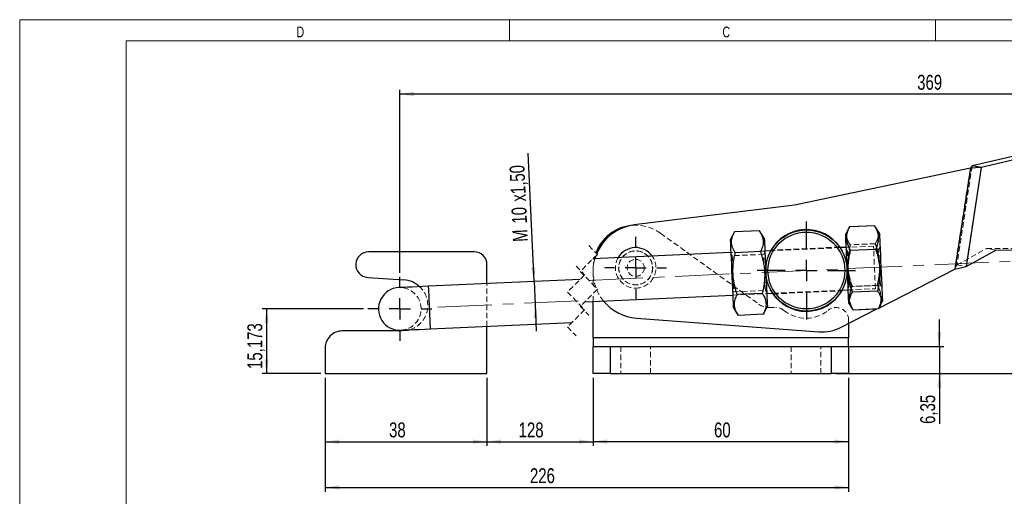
# Model space of a CAD drawing. Header units: millimetres. Extents: x 0 to 420, y 0 to 297.
# Tile 8 of 17: x 0 to 232, y 185 to 297. Entities that reach past the tile are written whole.
import ezdxf

# ---------------------------------------------------------------- set-up
doc = ezdxf.new("R2010")
doc.units = ezdxf.units.MM
doc.linetypes.add('CENTERX2', pattern=[20.32, 12.7, -2.54, 2.54, -2.54])
doc.linetypes.add('HIDDEN', pattern=[1.905, 1.27, -0.635])
doc.layers.add('FORMATO', color=179, linetype='Continuous')
doc.styles.add('SLDTEXTSTYLE0', font='TXT', dxfattribs={"width": 0.75})
doc.styles.add('SLDTEXTSTYLE1', font='TXT', dxfattribs={"width": 0.744681})
doc.dimstyles.new('SLDDIMSTYLE0', dxfattribs={"dimtxt": 3.5, "dimasz": 3.302, "dimexe": 0, "dimexo": 0.0625, "dimgap": 0.875, "dimtad": 1, "dimdec": 3, "dimrnd": 1e-09, "dimzin": 12, "dimdsep": 46, "dimtxsty": 'SLDTEXTSTYLE0', "dimsah": 1, "dimcen": 0.09, "dimadec": 0, "dimazin": 3, "dimtfac": 1, "dimtdec": 3, "dimtofl": 0, "dimtmove": 0, "dimatfit": 3, "dimfxl": 0, "dimfrac": 2, "dimtolj": 1, "dimtzin": 12, "dimarcsym": 0})
doc.dimstyles.new('SLDDIMSTYLE1', dxfattribs={"dimtxt": 3.5, "dimasz": 3.302, "dimexe": 0, "dimexo": 0.0625, "dimgap": 0.875, "dimtad": 1, "dimdec": 0, "dimrnd": 1e-09, "dimzin": 12, "dimdsep": 46, "dimtxsty": 'SLDTEXTSTYLE0', "dimsah": 1, "dimcen": 0.09, "dimadec": 0, "dimazin": 3, "dimtfac": 1, "dimtdec": 0, "dimtofl": 0, "dimtmove": 0, "dimatfit": 3, "dimfxl": 0, "dimfrac": 2, "dimtolj": 1, "dimtzin": 12, "dimarcsym": 0})
doc.dimstyles.new('SLDDIMSTYLE2', dxfattribs={"dimtxt": 3.5, "dimasz": 3.302, "dimexe": 0, "dimexo": 0.0625, "dimgap": 0.875, "dimtad": 1, "dimdec": 3, "dimrnd": 1e-09, "dimzin": 12, "dimdsep": 46, "dimtxsty": 'SLDTEXTSTYLE0', "dimsah": 1, "dimcen": 0.09, "dimadec": 0, "dimazin": 3, "dimtfac": 1, "dimtdec": 3, "dimtmove": 0, "dimatfit": 0, "dimfxl": 0, "dimfrac": 2, "dimtolj": 1, "dimtzin": 12, "dimarcsym": 0})
doc.dimstyles.new('SLDDIMSTYLE3', dxfattribs={"dimtxt": 3.5, "dimasz": 3.302, "dimexe": 0, "dimexo": 0.0625, "dimgap": 0.875, "dimtad": 1, "dimdec": 0, "dimrnd": 1e-09, "dimzin": 12, "dimdsep": 46, "dimtxsty": 'SLDTEXTSTYLE0', "dimsah": 1, "dimcen": 0.09, "dimadec": 0, "dimazin": 3, "dimtfac": 1, "dimtofl": 0, "dimtmove": 0, "dimatfit": 3, "dimfxl": 0, "dimfrac": 2, "dimtolj": 1, "dimtzin": 12, "dimarcsym": 0})

# ---------------------------------------------------------------- blocks, each defined once
blk = doc.blocks.new('_D')
at = {"layer": 'FORMATO'}
for p, q in [((135, 213.07), (135, 197.07)), ((195, 213.07), (195, 197.07)), ((195, 198.07), (135, 198.07))]:
    blk.add_line(p, q, dxfattribs=at)
for points in [[(135, 198.07), (138.31, 197.57), (138.31, 198.58)], [(195, 198.07), (191.7, 198.58), (191.7, 197.57)]]:
    blk.add_solid(points, dxfattribs=at)
at = {"layer": 'FORMATO', "insert": (163.4, 202.59), "char_height": 3.5, "attachment_point": 1, "style": 'SLDTEXTSTYLE0'}
blk.add_mtext('60', dxfattribs=at)
blk = doc.blocks.new('_D_1')
at = {"layer": 'FORMATO'}
for p, q in [((110.09, 213.07), (110.09, 197.07)), ((135, 213.07), (135, 197.07)), ((110.09, 198.07), (135, 198.07))]:
    blk.add_line(p, q, dxfattribs=at)
for points in [[(110.09, 198.07), (113.39, 197.57), (113.39, 198.58)], [(135, 198.07), (131.7, 198.58), (131.7, 197.57)]]:
    blk.add_solid(points, dxfattribs=at)
at = {"layer": 'FORMATO', "insert": (117.52, 202.59), "char_height": 3.5, "attachment_point": 1, "style": 'SLDTEXTSTYLE0'}
blk.add_mtext('128', dxfattribs=at)
blk = doc.blocks.new('_D_2')
at = {"layer": 'FORMATO'}
for p, q in [((121.13, 235.68), (119.76, 265.85)), ((121.13, 235.68), (121.37, 230.38)), ((121.37, 230.38), (121.66, 224.03))]:
    blk.add_line(p, q, dxfattribs=at)
for points in [[(121.13, 235.68), (121.48, 239), (120.47, 238.96)], [(121.37, 230.38), (121.01, 227.05), (122.02, 227.1)]]:
    blk.add_solid(points, dxfattribs=at)
at = {"layer": 'FORMATO', "char_height": 3.5, "attachment_point": 1, "rotation": 92.5997, "style": 'SLDTEXTSTYLE0'}
for s, insert in [('x1,50', (115.76, 254.37)), ('10', (116, 249.2)), ('M', (116.19, 244.92))]:
    blk.add_mtext(s, dxfattribs=dict(at, insert=insert))
blk = doc.blocks.new('_D_3')
at = {"layer": 'FORMATO'}
for p, q in [((89.62, 237.75), (89.62, 280.71)), ((354.84, 252.56), (354.84, 280.71)), ((354.84, 279.71), (89.62, 279.71))]:
    blk.add_line(p, q, dxfattribs=at)
for points in [[(89.62, 279.71), (92.92, 279.2), (92.92, 280.22)], [(354.84, 279.71), (351.54, 280.22), (351.54, 279.2)]]:
    blk.add_solid(points, dxfattribs=at)
at = {"layer": 'FORMATO', "insert": (211.1, 284.22), "char_height": 3.5, "attachment_point": 1, "style": 'SLDTEXTSTYLE0'}
blk.add_mtext('369', dxfattribs=at)
blk = doc.blocks.new('_D_4')
at = {"layer": 'FORMATO'}
for p, q in [((313.9, 274.26), (365.77, 274.26)), ((364.77, 214.07), (364.77, 274.26)), ((192, 214.07), (365.77, 214.07))]:
    blk.add_line(p, q, dxfattribs=at)
for points in [[(364.77, 274.26), (364.26, 270.96), (365.28, 270.96)], [(364.77, 214.07), (365.28, 217.38), (364.26, 217.38)]]:
    blk.add_solid(points, dxfattribs=at)
at = {"layer": 'FORMATO', "insert": (360.26, 243.98), "char_height": 3.5, "attachment_point": 1, "rotation": 90, "style": 'SLDTEXTSTYLE0'}
blk.add_mtext('60', dxfattribs=at)
blk = doc.blocks.new('_D_5')
at = {"layer": 'FORMATO'}
for p, q in [((81.12, 229.25), (57.34, 229.25)), ((58.34, 229.25), (58.34, 214.07)), ((71.11, 214.07), (57.34, 214.07))]:
    blk.add_line(p, q, dxfattribs=at)
for points in [[(58.34, 229.25), (57.84, 225.94), (58.85, 225.94)], [(58.34, 214.07), (58.85, 217.38), (57.84, 217.38)]]:
    blk.add_solid(points, dxfattribs=at)
at = {"layer": 'FORMATO', "insert": (53.83, 215.15), "char_height": 3.5, "attachment_point": 1, "rotation": 90, "style": 'SLDTEXTSTYLE0'}
blk.add_mtext('15,173', dxfattribs=at)
blk = doc.blocks.new('_D_6')
at = {"layer": 'FORMATO'}
for p, q in [((72.11, 213.07), (72.11, 197.07)), ((110.09, 213.07), (110.09, 197.07)), ((72.11, 198.07), (110.09, 198.07))]:
    blk.add_line(p, q, dxfattribs=at)
for points in [[(72.11, 198.07), (75.41, 197.57), (75.41, 198.58)], [(110.09, 198.07), (106.79, 198.58), (106.79, 197.57)]]:
    blk.add_solid(points, dxfattribs=at)
at = {"layer": 'FORMATO', "insert": (87.1, 202.59), "char_height": 3.5, "attachment_point": 1, "style": 'SLDTEXTSTYLE0'}
blk.add_mtext('38', dxfattribs=at)
blk = doc.blocks.new('_D_7')
at = {"layer": 'FORMATO'}
for p, q in [((72.11, 213.07), (72.11, 186.33)), ((195, 213.07), (195, 186.33)), ((72.11, 187.33), (195, 187.33))]:
    blk.add_line(p, q, dxfattribs=at)
for points in [[(72.11, 187.33), (75.41, 186.82), (75.41, 187.84)], [(195, 187.33), (191.7, 187.84), (191.7, 186.82)]]:
    blk.add_solid(points, dxfattribs=at)
at = {"layer": 'FORMATO', "insert": (120.18, 191.84), "char_height": 3.5, "attachment_point": 1, "style": 'SLDTEXTSTYLE0'}
blk.add_mtext('226', dxfattribs=at)
blk = doc.blocks.new('_D_8')
at = {"layer": 'FORMATO'}
for p, q in [((216.32, 220.42), (216.32, 226.77)), ((192, 220.42), (217.32, 220.42)), ((216.32, 220.42), (216.32, 214.07)), ((192, 214.07), (217.32, 214.07)), ((216.32, 214.07), (216.32, 202.24))]:
    blk.add_line(p, q, dxfattribs=at)
for points in [[(216.32, 220.42), (216.83, 223.73), (215.82, 223.73)], [(216.32, 214.07), (215.82, 210.77), (216.83, 210.77)]]:
    blk.add_solid(points, dxfattribs=at)
at = {"layer": 'FORMATO', "insert": (211.81, 202.24), "char_height": 3.5, "attachment_point": 1, "rotation": 90, "style": 'SLDTEXTSTYLE0'}
blk.add_mtext('6,35', dxfattribs=at)
blk = doc.blocks.new('SW_CENTERMARKSYMBOL_0')
at = {"layer": 'FORMATO', "color": 0}
for p, q in [((0, 5), (0, 11.52)), ((0, 0), (0, 2.5)), ((-5, 0), (-11.53, 0)), ((0, 0), (-2.5, 0)), ((0, 0), (0, -2.5)), ((0, 0), (2.5, 0)), ((5, 0), (11.52, 0)), ((0, -5), (0, -11.53))]:
    blk.add_line(p, q, dxfattribs=at)
blk = doc.blocks.new('SW_CENTERMARKSYMBOL_1')
at = {"layer": 'FORMATO', "color": 0}
for p, q in [((0, 5), (0, 7.26)), ((0, 0), (0, 2.5)), ((-5, 0), (-7.26, 0)), ((0, 0), (-2.5, 0)), ((0, 0), (0, -2.5)), ((0, 0), (2.5, 0)), ((5, 0), (7.26, 0)), ((0, -5), (0, -7.26))]:
    blk.add_line(p, q, dxfattribs=at)
blk = doc.blocks.new('SW_CENTERMARKSYMBOL_2')
at = {"layer": 'FORMATO', "color": 0}
for p, q in [((0, 5), (0, 7.5)), ((0, 0), (0, 2.5)), ((-5, 0), (-7.5, 0)), ((0, 0), (-2.5, 0)), ((0, 0), (0, -2.5)), ((0, 0), (2.5, 0)), ((5, 0), (7.5, 0)), ((0, -5), (0, -7.5))]:
    blk.add_line(p, q, dxfattribs=at)

msp = doc.modelspace()

# ---------------------------------------------------------------- linework, layer by layer
at = {"color": 7, "linetype": 'Continuous', "lineweight": 18}
for p, q in [((115.3727, 292.169), (115.3727, 297.169)), ((215.3727, 292.169), (215.3727, 297.169))]:
    msp.add_line(p, q, dxfattribs=at)
at = {"color": 7, "linetype": 'Continuous', "lineweight": 25}
for p, q in [((235.2178, 265.4514), (224.0101, 262.8281)), ((237.3642, 265.1197), (226.1565, 262.4964)), ((223.5878, 262.3346), (182.2805, 253.5806)), ((223.5878, 262.3346), (219.9172, 238.5836)), ((226.1565, 262.4964), (222.5626, 239.2421)), ((224.0101, 262.8281), (223.5878, 262.3346)), ((226.1565, 262.4964), (223.5878, 262.3346)), ((226.1565, 262.4964), (224.0101, 262.8281)), ((182.2805, 253.5806), (144.6566, 248.9609)), ((174.0713, 247.5983), (168.1731, 247.3305)), ((175.2004, 245.8327), (174.0713, 247.5983)), ((194.9797, 248.1415), (194.2308, 246.6968)), ((195.1968, 248.5251), (194.9863, 248.1382)), ((201.095, 248.7929), (195.1968, 248.5251)), ((201.3428, 248.4268), (201.095, 248.7929)), ((202.2226, 247.0597), (201.3467, 248.4293)), ((168.1731, 247.3305), (167.2087, 245.4699)), ((176.7529, 242.9001), (175.3365, 242.8358)), ((194.3669, 243.6999), (192.9505, 243.6356)), ((201.3481, 243.2182), (195.4499, 242.9504)), ((222.5626, 239.2421), (229.5321, 243.0768)), ((229.5321, 243.0768), (237.4913, 243.1538)), ((107.0918, 242.6535), (82.2918, 242.6535)), ((167.3447, 242.473), (134.9661, 241.0028)), ((135.2315, 241.0149), (135.3315, 241.3682)), ((174.2939, 242.6959), (168.3957, 242.4281)), ((110.0918, 235.1817), (110.0918, 239.6535)), ((202.1004, 229.4617), (219.9172, 238.5836)), ((219.9172, 238.5836), (222.5626, 239.2421)), ((82.0803, 236.6609), (90.6019, 236.0589)), ((131.9661, 236.1749), (96.3827, 234.5592)), ((193.4041, 233.6459), (194.8205, 233.7102)), ((133.0489, 230.9055), (167.7983, 232.4833)), ((174.7391, 232.891), (168.8409, 232.6232)), ((175.7901, 232.8461), (177.2065, 232.9104)), ((201.7918, 233.4457), (195.8936, 233.1779)), ((135.004, 224.5738), (135.004, 230.9943)), ((167.9344, 229.4863), (169.0635, 227.7208)), ((174.9617, 227.9886), (175.9262, 229.8492)), ((193.2822, 224.9469), (201.6534, 229.2328)), ((194.9566, 230.7133), (195.8333, 229.3423)), ((201.9824, 229.2478), (196.0842, 228.98)), ((201.9827, 229.2415), (201.6399, 229.2259)), ((202.2001, 229.6327), (202.9483, 231.0761)), ((145.1777, 227.0735), (187.9799, 223.8759)), ((174.9617, 227.9886), (169.0635, 227.7208)), ((96.8363, 224.5695), (130.0489, 226.0775)), ((110.0918, 214.0738), (110.0918, 225.1714)), ((135.004, 222.4238), (135.004, 224.5738)), ((195.004, 225.8284), (195.004, 222.4238)), ((90.1791, 224.0738), (76.11, 224.0738)), ((135.004, 222.4238), (135.004, 220.4238)), ((195.004, 222.4238), (135.004, 222.4238)), ((195.004, 220.4238), (195.004, 222.4238)), ((72.11, 220.0738), (72.11, 214.0738)), ((135.004, 214.0738), (135.004, 220.4238)), ((135.004, 220.4238), (139.004, 220.4238)), ((139.004, 220.4238), (139.004, 214.0738)), ((139.004, 220.4238), (191.004, 220.4238)), ((191.004, 214.0738), (191.004, 220.4238)), ((191.004, 220.4238), (195.004, 220.4238)), ((195.004, 220.4238), (195.004, 214.0738)), ((72.11, 214.0738), (110.0918, 214.0738)), ((139.004, 214.0738), (135.004, 214.0738)), ((139.004, 214.0738), (191.004, 214.0738)), ((195.004, 214.0738), (191.004, 214.0738))]:
    msp.add_line(p, q, dxfattribs=at)
at = {"color": 7, "linetype": 'HIDDEN', "lineweight": 18}
for p, q in [((223.5878, 262.3346), (219.9172, 238.5836)), ((224.0101, 262.8281), (220.4163, 239.5739)), ((226.1565, 262.4964), (222.5626, 239.2421)), ((194.9993, 248.1792), (194.9797, 248.1415)), ((201.0947, 248.7992), (195.1965, 248.5314)), ((201.0947, 248.7992), (201.4366, 248.2788)), ((201.3467, 248.4293), (201.3222, 248.4675)), ((150.8564, 247.0024), (173.9557, 230.3303)), ((134.0075, 244.1343), (136.0075, 242.0442)), ((175.3365, 242.8358), (167.3447, 242.473)), ((192.9505, 243.6356), (176.7529, 242.9001)), ((192.8521, 243.7813), (176.8405, 243.0543)), ((192.8587, 243.7816), (192.8521, 243.7813)), ((200.8352, 243.9936), (194.3669, 243.6999)), ((194.697, 242.9641), (194.3817, 243.3735)), ((202.0966, 243.3001), (194.697, 242.9641)), ((201.2856, 244.5951), (195.3874, 244.3273)), ((201.2886, 244.5277), (195.3904, 244.2599)), ((201.3447, 243.2919), (195.4465, 243.0241)), ((202.3735, 243.7363), (202.0966, 243.3001)), ((202.0973, 243.2861), (202.0966, 243.3001)), ((220.4163, 239.5739), (227.3858, 243.4086)), ((227.3858, 243.4086), (237.2774, 243.5042)), ((229.5321, 243.0768), (227.3858, 243.4086)), ((136.0075, 242.0442), (132.0075, 238.0442)), ((167.6748, 241.7372), (167.3596, 242.1466)), ((175.0745, 242.0732), (167.6748, 241.7372)), ((175.3513, 242.5094), (175.0745, 242.0732)), ((131.0075, 239.3063), (133.0075, 237.2163)), ((135.004, 234.9129), (135.004, 238.8938)), ((219.9172, 238.5836), (220.4163, 239.5739)), ((220.4163, 239.5739), (222.5626, 239.2421)), ((133.0075, 237.2163), (129.0075, 233.2163)), ((132.0075, 238.0442), (136.0075, 233.8641)), ((110.0918, 225.1714), (110.0918, 235.1817)), ((136.0075, 233.8641), (132.0075, 229.8641)), ((168.0604, 233.2459), (175.46, 233.5819)), ((175.46, 233.5819), (175.7753, 233.1725)), ((177.2065, 232.9104), (193.4041, 233.6459)), ((194.8057, 234.0366), (195.0825, 234.4728)), ((194.8205, 233.7102), (201.2888, 234.0039)), ((195.0825, 234.4728), (202.4822, 234.8088)), ((201.7293, 234.8225), (195.8311, 234.5547)), ((201.7326, 234.7488), (195.8344, 234.481)), ((201.7887, 233.5131), (195.8905, 233.2453)), ((202.4822, 234.8088), (202.7974, 234.3994)), ((129.0075, 233.2163), (133.0075, 229.0361)), ((135.004, 230.9943), (135.004, 232.8605)), ((167.7835, 232.8097), (168.0604, 233.2459)), ((167.7983, 232.4833), (175.7901, 232.8461)), ((177.3072, 232.7648), (193.3193, 233.4919)), ((133.0075, 229.0361), (129.0075, 225.0361)), ((132.0075, 229.8641), (134.0075, 227.774)), ((176.2967, 229.5738), (177.9329, 229.5738)), ((195.8333, 229.3423), (195.8562, 229.3066)), ((201.6399, 229.2259), (196.0845, 228.9737)), ((201.6534, 229.2328), (202.1004, 229.4617)), ((201.9827, 229.2415), (202.276, 229.7908)), ((202.1792, 229.5924), (202.2001, 229.6327)), ((195.004, 226.6263), (195.004, 225.8284)), ((129.0075, 225.0361), (131.0075, 222.946)), ((135.004, 222.4238), (195.004, 222.4238)), ((139.004, 220.4238), (139.004, 214.0738)), ((141.504, 220.4238), (141.504, 214.0738)), ((148.504, 214.0738), (148.504, 220.4238)), ((181.504, 220.4238), (181.504, 214.0738)), ((188.504, 214.0738), (188.504, 220.4238)), ((191.004, 214.0738), (191.004, 220.4238))]:
    msp.add_line(p, q, dxfattribs=at)
at = {"color": 7, "linetype": 'Continuous', "lineweight": 25, "flags": 128}
for points in [[(167.2087, 245.4699), (167.2149, 245.3338), (167.2332, 244.9302), (167.263, 244.2729), (167.3034, 243.3841), (167.3529, 242.2942), (167.4098, 241.0404), (167.4722, 239.6652), (167.5381, 238.2155), (167.605, 236.7407), (167.6708, 235.2911), (167.7333, 233.9159), (167.7902, 232.662), (167.8397, 231.5721), (167.88, 230.6834), (167.9099, 230.026), (167.9282, 229.6224), (167.9344, 229.4863)], [(175.2004, 245.8327), (175.2066, 245.6967), (175.2249, 245.2931), (175.2548, 244.6357), (175.2951, 243.747), (175.3446, 242.6571), (175.4016, 241.4032), (175.464, 240.028), (175.5298, 238.5784), (175.5968, 237.1036), (175.6626, 235.6539), (175.725, 234.2787), (175.782, 233.0249), (175.8315, 231.935), (175.8718, 231.0462), (175.9017, 230.3889), (175.92, 229.9853), (175.9262, 229.8492)], [(194.2308, 246.6968), (194.232, 246.6705), (194.2436, 246.4158), (194.2671, 245.8985), (194.3017, 245.1363), (194.3462, 244.1551), (194.3992, 242.9882), (194.4588, 241.6755), (194.523, 240.2617), (194.5896, 238.7948), (194.6564, 237.3249), (194.721, 235.902), (194.7812, 234.5745), (194.8351, 233.3877), (194.8808, 232.382), (194.9167, 231.5916), (194.9416, 231.0434), (194.9546, 230.7561), (194.9566, 230.7133)], [(202.2226, 247.0597), (202.2238, 247.0333), (202.2354, 246.7787), (202.2588, 246.2614), (202.2935, 245.4992), (202.338, 244.5179), (202.391, 243.3511), (202.4506, 242.0384), (202.5148, 240.6246), (202.5814, 239.1577), (202.6481, 237.6878), (202.7127, 236.2649), (202.773, 234.9374), (202.8269, 233.7506), (202.8726, 232.7448), (202.9084, 231.9544), (202.9333, 231.4063), (202.9464, 231.119), (202.9483, 231.0761)], [(135.6407, 241.6774), (135.4996, 241.3294), (135.4085, 241.0229)], [(96.3827, 234.5592), (95.0185, 234.4973), (93.7067, 234.4377), (92.4977, 234.3828), (91.4381, 234.3347), (90.5684, 234.2952), (89.9222, 234.2659), (89.5243, 234.2478), (89.3899, 234.2417)], [(89.8435, 224.252), (89.9779, 224.2581), (90.3758, 224.2762), (91.022, 224.3055), (91.8916, 224.345), (92.9513, 224.3931), (94.1603, 224.448), (95.4721, 224.5076), (96.8363, 224.5695)], [(91.9748, 224.3488), (91.4847, 224.2176), (90.1791, 224.0738)]]:
    msp.add_lwpolyline(points, dxfattribs=at)
at = {"color": 7, "linetype": 'HIDDEN', "lineweight": 18, "flags": 128}
for points in [[(194.697, 242.9641), (194.6976, 242.9501), (194.7082, 242.7168), (194.7312, 242.2111), (194.765, 241.4673), (194.8072, 240.5362), (194.8551, 239.4812), (194.9048, 238.3864)], [(201.2888, 234.0039), (201.2822, 234.149), (201.2628, 234.576), (201.2318, 235.26), (201.1909, 236.1613), (201.1425, 237.2275), (201.0894, 238.3967), (201.0347, 239.6008), (200.9816, 240.7699), (200.9332, 241.8361), (200.8923, 242.7374), (200.8612, 243.4214), (200.8418, 243.8484), (200.8352, 243.9936)], [(202.3049, 238.7121), (202.2548, 239.8172), (202.2069, 240.8722), (202.1646, 241.8033), (202.1308, 242.5471), (202.1079, 243.0528), (202.0973, 243.2861)], [(135.004, 238.8938), (135.1463, 240.575), (135.2315, 241.0149)], [(167.6748, 241.7372), (167.6814, 241.5925), (167.7007, 241.1684), (167.7313, 240.4937), (167.7712, 239.6144), (167.8177, 238.5904), (167.851, 237.858)], [(175.2511, 238.1836), (175.2173, 238.9264), (175.1709, 239.9503), (175.1309, 240.8296), (175.1003, 241.5044), (175.081, 241.9285), (175.0745, 242.0732)], [(167.8847, 237.1152), (167.9175, 236.3927), (167.964, 235.3687), (168.0039, 234.4894), (168.0345, 233.8147), (168.0538, 233.3906), (168.0604, 233.2459)], [(175.46, 233.5819), (175.4534, 233.7266), (175.4342, 234.1507), (175.4035, 234.8254), (175.3636, 235.7047), (175.3171, 236.7287), (175.2849, 237.4385)], [(194.9389, 237.6366), (194.9546, 237.2908), (194.9994, 236.3046), (195.0367, 235.4829), (195.064, 234.8817), (195.0794, 234.5419), (195.0825, 234.4728)], [(202.4822, 234.8088), (202.479, 234.8779), (202.4636, 235.2176), (202.4363, 235.8188), (202.399, 236.6405), (202.3542, 237.6267), (202.3386, 237.9713)], [(96.3893, 234.4141), (96.3827, 234.5592), (96.3893, 234.4141), (96.4087, 233.9871), (96.4398, 233.3031), (96.4807, 232.4018), (96.5291, 231.3356), (96.5822, 230.1664), (96.6368, 228.9623), (96.6899, 227.7932), (96.7383, 226.727), (96.7793, 225.8257), (96.8103, 225.1417), (96.8297, 224.7147), (96.8363, 224.5695), (96.8297, 224.7147), (96.8103, 225.1417), (96.7793, 225.8257), (96.7383, 226.727), (96.6899, 227.7932), (96.6368, 228.9623), (96.5822, 230.1664), (96.5291, 231.3356), (96.4807, 232.4018), (96.4398, 233.3031), (96.4087, 233.9871), (96.3893, 234.4141)], [(96.3827, 234.5592), (96.3893, 234.4141), (96.4087, 233.9871), (96.4398, 233.3031), (96.4807, 232.4018), (96.5291, 231.3356), (96.5822, 230.1664), (96.6368, 228.9623), (96.6899, 227.7932), (96.7383, 226.727), (96.7793, 225.8257), (96.8103, 225.1417), (96.8297, 224.7147), (96.8363, 224.5695)]]:
    msp.add_lwpolyline(points, dxfattribs=at)
at = {"color": 8, "linetype": 'Continuous', "lineweight": 25, "flags": 128}
msp.add_lwpolyline([(96.8363, 224.5695), (96.8297, 224.7147), (96.8103, 225.1417), (96.7793, 225.8257), (96.7383, 226.727), (96.6899, 227.7932), (96.6368, 228.9623), (96.5822, 230.1664), (96.5291, 231.3356), (96.4807, 232.4018), (96.4398, 233.3031), (96.4087, 233.9871), (96.3893, 234.4141), (96.3827, 234.5592)], dxfattribs=at)
at = {"color": 7, "linetype": 'Continuous', "lineweight": 25}
for radius in [9.525, 9.025]:
    msp.add_circle((185.0785, 238.273), radius, dxfattribs=at)
at = {"color": 7, "linetype": 'HIDDEN', "lineweight": 18}
for radius in [4, 3.9688, 2]:
    msp.add_circle((145.004, 238.8938), radius, dxfattribs=at)
at = {"color": 7, "linetype": 'Continuous', "lineweight": 25}
for centre, radius, start, end in [((144.9775, 238.9525), 9.9386, 96.820986, 159.651802), ((145.9511, 238.1626), 10.8757, 96.835861, 158.183659), ((185.0785, 238.273), 9.6, 33.987844, 151.211513), ((145.004, 238.8938), 4.7625, 35.146818, 150.052538), ((82.2918, 239.6535), 3, 89.99983, 265.958755), ((107.0918, 239.6535), 3, 359.999904, 89.999925), ((90.1791, 230.0738), 6, 47.01946, 85.958832), ((89.6167, 229.2469), 5, 92.599693, 272.599694), ((185.0785, 238.273), 9.6, 269.999992, 331.211505), ((185.0785, 238.273), 9.6, 213.987852, 269.999999), ((145.9971, 238.0429), 11, 219.098025, 265.727555), ((188.7249, 233.8481), 10, 265.727581, 297.111768), ((76.11, 220.0738), 4, 89.999939, 179.999955)]:
    msp.add_arc(centre, radius, start, end, dxfattribs=at)
at = {"color": 7, "linetype": 'HIDDEN', "lineweight": 18}
for centre, radius, start, end in [((145.004, 238.8938), 10, 54.180021, 96.931567), ((185.0785, 238.273), 9.6, 151.211507, 213.987848), ((185.0785, 238.273), 9.6, 331.211502, 33.987864), ((145.9318, 238.0512), 10.9349, 164.230418, 200.731928), ((145.004, 238.8938), 4.7625, 150.052566, 269.999988), ((145.004, 238.8938), 4.7625, 270.000007, 35.146802), ((89.6167, 229.2469), 5, 272.599695, 92.599692), ((90.1791, 230.0738), 6, 287.415036, 47.01952), ((144.6078, 237.0955), 9.3253, 200.977036, 219.963789), ((176.2967, 233.5738), 4, 234.179955, 270.000057), ((177.9329, 226.5738), 3, 51.057512, 90.000023), ((185.004, 235.3238), 8.25, 231.057559, 309.037284), ((192.0564, 226.6263), 2.9475, 0.000026, 129.037308)]:
    msp.add_arc(centre, radius, start, end, dxfattribs=at)
at = {"color": 7, "linetype": 'Continuous', "lineweight": 25}
for points, knots in [([(174.0713, 247.5983), (174.1953, 247.3939), (174.4985, 246.8938), (174.8045, 246.1353), (174.9303, 245.4589), (174.9535, 244.928), (174.9132, 244.4258), (174.7799, 243.8449), (174.5731, 243.2632), (174.3881, 242.8872), (174.2939, 242.6959)], [0, 0, 0, 0, 0.13805564, 0.33770034, 0.46826819, 0.53345217, 0.64428694, 0.75806615, 0.87689531, 1, 1, 1, 1]), ([(195.4499, 242.9504), (195.3243, 243.1842), (195.0758, 243.6465), (194.792, 244.3776), (194.6048, 245.1306), (194.5425, 245.8631), (194.5879, 246.5601), (194.7171, 247.2192), (194.9198, 247.8788), (195.1036, 248.3078), (195.1968, 248.5251)], [0, 0, 0, 0, 0.13633837, 0.26966856, 0.40209985, 0.5339394, 0.64592101, 0.7601751, 0.8784918, 1, 1, 1, 1]), ([(201.095, 248.7929), (201.2204, 248.5592), (201.5296, 247.9833), (201.8385, 247.1202), (201.9675, 246.3548), (201.9939, 245.7522), (201.957, 245.1832), (201.8277, 244.5242), (201.625, 243.8645), (201.4412, 243.4356), (201.3481, 243.2182)], [0, 0, 0, 0, 0.136352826, 0.336017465, 0.467910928, 0.533889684, 0.645883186, 0.76014939, 0.878478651, 1, 1, 1, 1]), ([(168.3957, 242.4281), (168.2716, 242.6325), (168.0274, 243.035), (167.7468, 243.6769), (167.5631, 244.3394), (167.5044, 244.9858), (167.5539, 245.6005), (167.6871, 246.1815), (167.894, 246.7632), (168.079, 247.1392), (168.1731, 247.3305)], [0, 0, 0, 0, 0.13803782, 0.27169975, 0.40323462, 0.53351199, 0.64433255, 0.75809715, 0.8769111, 1, 1, 1, 1]), ([(195.8936, 233.1779), (195.7963, 233.4748), (195.6015, 234.0693), (195.3566, 234.9779), (195.1547, 235.9008), (195.0234, 236.7293), (194.9463, 237.456), (194.9068, 238.0779), (194.8938, 238.7027), (194.9075, 239.3329), (194.9474, 239.9666), (195.0352, 240.8163), (195.1912, 241.8148), (195.3681, 242.5914), (195.4499, 242.9504)], [0, 0, 0, 0, 0.09437503, 0.18891263, 0.28410346, 0.37958792, 0.44212177, 0.50476394, 0.56774122, 0.63083155, 0.69509315, 0.75945834, 0.8887961, 1, 1, 1, 1]), ([(201.3481, 243.2182), (201.462, 242.8681), (201.7046, 242.1229), (201.9985, 240.9574), (202.1843, 239.9281), (202.282, 239.0912), (202.3288, 238.4538), (202.3477, 237.813), (202.3372, 237.0728), (202.2817, 236.2349), (202.1657, 235.3012), (202.0041, 234.3698), (201.8626, 233.7539), (201.7918, 233.4457)], [0, 0, 0, 0, 0.11120634, 0.23666278, 0.36271112, 0.42683722, 0.49107856, 0.55567976, 0.62040358, 0.71462531, 0.80916253, 0.90448119, 1, 1, 1, 1]), ([(168.8409, 232.6232), (168.7436, 232.9212), (168.5487, 233.5176), (168.3036, 234.4293), (168.1016, 235.3552), (167.9701, 236.1865), (167.893, 236.9156), (167.8534, 237.5395), (167.8403, 238.1664), (167.8539, 238.7987), (167.8937, 239.4345), (167.9813, 240.2869), (168.1372, 241.2886), (168.314, 242.0679), (168.3957, 242.4281)], [0, 0, 0, 0, 0.09436333, 0.18889564, 0.2840869, 0.37957694, 0.44211612, 0.50476438, 0.56774772, 0.63084326, 0.69510875, 0.75947562, 0.88880912, 1, 1, 1, 1]), ([(174.2939, 242.6959), (174.4079, 242.3445), (174.6506, 241.5968), (174.9447, 240.4275), (175.1307, 239.3947), (175.2285, 238.5551), (175.2754, 237.9156), (175.2943, 237.2727), (175.2839, 236.53), (175.2286, 235.6894), (175.1127, 234.7526), (174.9512, 233.8182), (174.8099, 233.2003), (174.7391, 232.891)], [0, 0, 0, 0, 0.11119325, 0.23664532, 0.36269893, 0.42683028, 0.49107773, 0.55568522, 0.6204146, 0.71464183, 0.80917967, 0.90449294, 1, 1, 1, 1]), ([(169.0635, 227.7208), (168.9396, 227.9252), (168.6364, 228.4253), (168.3303, 229.1838), (168.2046, 229.8602), (168.1814, 230.3911), (168.2217, 230.8933), (168.3549, 231.4742), (168.5617, 232.0559), (168.7468, 232.4319), (168.8409, 232.6232)], [0, 0, 0, 0, 0.13805567, 0.3377003, 0.4682682, 0.53345208, 0.64428698, 0.75806613, 0.87689527, 1, 1, 1, 1]), ([(174.7391, 232.891), (174.8633, 232.6866), (175.0785, 232.3324), (175.3677, 231.6957), (175.5668, 231.0358), (175.6304, 230.3331), (175.5809, 229.7186), (175.4477, 229.1376), (175.2409, 228.5559), (175.0558, 228.1799), (174.9617, 227.9886)], [0, 0, 0, 0, 0.1380471, 0.23913334, 0.40331678, 0.53348055, 0.64430851, 0.75808074, 0.87690264, 1, 1, 1, 1]), ([(196.0842, 228.98), (195.9619, 229.1537), (195.6661, 229.5741), (195.3623, 230.2225), (195.2395, 230.8062), (195.2197, 231.2621), (195.2637, 231.6945), (195.4014, 232.1937), (195.6126, 232.6934), (195.7984, 233.0138), (195.8936, 233.1779)], [0, 0, 0, 0, 0.14060707, 0.34025221, 0.46881367, 0.53278942, 0.64186923, 0.75492679, 0.87452459, 1, 1, 1, 1]), ([(201.7918, 233.4457), (201.9143, 233.2719), (202.1254, 232.9725), (202.4105, 232.43), (202.6066, 231.8653), (202.6663, 231.2597), (202.6123, 230.7312), (202.4746, 230.2319), (202.2634, 229.7322), (202.0775, 229.4118), (201.9824, 229.2478)], [0, 0, 0, 0, 0.14059737, 0.24227225, 0.40502575, 0.53282107, 0.6418935, 0.75494339, 0.87453327, 1, 1, 1, 1])]:
    msp.add_open_spline(points, degree=3, knots=knots, dxfattribs=at)
at = {"color": 7, "linetype": 'HIDDEN', "lineweight": 18}
for points, knots in [([(194.9863, 248.1382), (194.9543, 248.081), (194.7754, 247.7605), (194.5926, 247.2212), (194.5208, 246.63), (194.5427, 246.174), (194.6256, 245.7475), (194.808, 245.2628), (195.0636, 244.7842), (195.2777, 244.482), (195.3874, 244.3273)], [0, 0, 0, 0, 0.04804955, 0.2691965, 0.41160424, 0.48247033, 0.60329817, 0.72853222, 0.86101096, 1, 1, 1, 1]), ([(195.1965, 248.5314), (195.0838, 248.2928), (194.945, 247.9988), (194.8689, 247.6842), (194.8545, 247.6249)], [0, 0, 0, 0, 0.81172876, 1, 1, 1, 1]), ([(194.9142, 248.0057), (194.9169, 248.0122), (194.9924, 248.1963), (195.0963, 248.3668), (195.1965, 248.5314)], [0, 0, 0, 0, 0.03519391, 1, 1, 1, 1]), ([(201.9653, 246.2415), (201.9653, 246.2529), (201.9647, 246.4795), (201.8705, 246.9208), (201.6921, 247.5579), (201.428, 248.1885), (201.2068, 248.5938), (201.0947, 248.7992)], [0, 0, 0, 0, 0.0125375, 0.24956781, 0.49153443, 0.74228724, 1, 1, 1, 1]), ([(201.2856, 244.5951), (201.3918, 244.7792), (201.575, 245.0965), (201.8097, 245.6626), (201.9539, 246.2428), (201.9582, 246.8511), (201.8571, 247.3729), (201.6726, 247.8563), (201.4931, 248.2086), (201.3667, 248.3921), (201.3428, 248.4268)], [0, 0, 0, 0, 0.15579952, 0.26846775, 0.44881892, 0.5904323, 0.71129799, 0.83657141, 0.96909185, 1, 1, 1, 1]), ([(195.3904, 244.2599), (195.2688, 244.4371), (195.0308, 244.7838), (194.7742, 245.2725), (194.6863, 245.5935), (194.6528, 245.7158)], [0, 0, 0, 0, 0.39299624, 0.76875174, 1, 1, 1, 1]), ([(201.9254, 246.2608), (201.92, 246.1888), (201.9017, 245.9435), (201.7768, 245.5294), (201.5704, 245.0207), (201.384, 244.6945), (201.2886, 244.5277)], [0, 0, 0, 0, 0.11621278, 0.3956668, 0.69081774, 1, 1, 1, 1]), ([(201.3447, 243.2919), (201.4483, 243.5332), (201.6283, 243.9526), (201.8565, 244.6758), (201.9214, 245.1662), (201.9609, 245.464)], [0, 0, 0, 0, 0.34724089, 0.60352008, 1, 1, 1, 1]), ([(194.6974, 244.8363), (194.7475, 244.6486), (194.8564, 244.2407), (195.1139, 243.6351), (195.3347, 243.2296), (195.4465, 243.0241)], [0, 0, 0, 0, 0.29605017, 0.64320675, 1, 1, 1, 1]), ([(195.3874, 244.3273), (195.3056, 243.9682), (195.1317, 243.2041), (194.944, 242.0168), (194.8543, 240.9749), (194.8312, 240.2216), (194.8394, 239.8858), (194.8424, 239.7622)], [0, 0, 0, 0, 0.23958112, 0.50986247, 0.78141911, 0.9195714, 1, 1, 1, 1]), ([(194.9103, 241.4503), (194.9251, 241.6035), (194.9812, 242.1833), (195.1329, 243.1233), (195.309, 243.9006), (195.3904, 244.2599)], [0, 0, 0, 0, 0.16193609, 0.61256136, 1, 1, 1, 1]), ([(195.4465, 243.0241), (195.3656, 242.6648), (195.1934, 241.9), (195.0287, 240.9305), (194.9825, 240.3189), (194.9676, 240.1218)], [0, 0, 0, 0, 0.37530409, 0.79870679, 1, 1, 1, 1]), ([(202.2419, 240.0999), (202.2352, 240.2048), (202.2152, 240.5182), (202.1527, 241.0415), (202.0566, 241.6691), (201.8918, 242.5073), (201.6461, 243.4875), (201.3995, 244.2449), (201.2856, 244.5951)], [0, 0, 0, 0, 0.06842701, 0.20439472, 0.34288672, 0.48160185, 0.76034146, 1, 1, 1, 1]), ([(201.2886, 244.5277), (201.4026, 244.1773), (201.6451, 243.4316), (201.9396, 242.2654), (202.1234, 241.2352), (202.2147, 240.4867), (202.237, 240.1513), (202.2452, 240.0278)], [0, 0, 0, 0, 0.23957597, 0.50985573, 0.78141507, 0.91956963, 1, 1, 1, 1]), ([(202.3012, 238.7938), (202.2945, 238.8988), (202.2745, 239.2124), (202.2119, 239.7361), (202.1159, 240.364), (201.9511, 241.2027), (201.7053, 242.1836), (201.4587, 242.9415), (201.3447, 243.2919)], [0, 0, 0, 0, 0.06842836, 0.2043985, 0.34289225, 0.48160836, 0.76034647, 1, 1, 1, 1]), ([(194.8757, 239.0276), (194.879, 238.9699), (194.8946, 238.6982), (194.9613, 238.1176), (195.0898, 237.288), (195.2908, 236.3687), (195.5359, 235.4558), (195.7326, 234.8553), (195.8311, 234.5547)], [0, 0, 0, 0, 0.03779804, 0.17796143, 0.38200415, 0.58673012, 0.79314831, 1, 1, 1, 1]), ([(195.8344, 234.481), (195.7371, 234.7782), (195.5423, 235.373), (195.2975, 236.2822), (195.0949, 237.2056), (194.9659, 238.0349), (194.8988, 238.6214), (194.8827, 238.8945), (194.8788, 238.9608)], [0, 0, 0, 0, 0.20419604, 0.4087463, 0.61471243, 0.82131636, 0.95662411, 1, 1, 1, 1]), ([(201.7293, 234.8225), (201.7993, 235.1271), (201.9394, 235.7367), (202.1008, 236.6638), (202.219, 237.6012), (202.2723, 238.4382), (202.286, 239.0279), (202.2773, 239.3012), (202.2752, 239.3675)], [0, 0, 0, 0, 0.20420052, 0.40875291, 0.61471852, 0.82131976, 0.95662507, 1, 1, 1, 1]), ([(202.2786, 239.2927), (202.2805, 239.2349), (202.2897, 238.9628), (202.2759, 238.3782), (202.2231, 237.5398), (202.1063, 236.6055), (201.9449, 235.6735), (201.8034, 235.0573), (201.7326, 234.7488)], [0, 0, 0, 0, 0.03779883, 0.17796481, 0.38201028, 0.58673678, 0.79315311, 1, 1, 1, 1]), ([(194.9351, 237.721), (194.9384, 237.6633), (194.9539, 237.3915), (195.0206, 236.8105), (195.1491, 235.9803), (195.3502, 235.0604), (195.5953, 234.1469), (195.7921, 233.546), (195.8905, 233.2453)], [0, 0, 0, 0, 0.03779879, 0.17796476, 0.38201022, 0.58673683, 0.79315316, 1, 1, 1, 1]), ([(201.7887, 233.5131), (201.8587, 233.8178), (201.9989, 234.4279), (202.1602, 235.3556), (202.2783, 236.2935), (202.3316, 237.131), (202.3453, 237.7212), (202.3366, 237.9946), (202.3345, 238.061)], [0, 0, 0, 0, 0.20419586, 0.40874639, 0.61471248, 0.8213164, 0.95662415, 1, 1, 1, 1]), ([(195.8311, 234.5547), (195.7272, 234.3105), (195.5216, 233.8276), (195.3052, 233.0737), (195.1871, 232.307), (195.1914, 231.5718), (195.2997, 230.8817), (195.4882, 230.2371), (195.7499, 229.5985), (195.9718, 229.188), (196.0842, 228.98)], [0, 0, 0, 0, 0.13633844, 0.26966856, 0.40209987, 0.53393935, 0.64592098, 0.76017509, 0.87849186, 1, 1, 1, 1]), ([(195.2525, 232.6084), (195.2855, 232.7999), (195.357, 233.2159), (195.5586, 233.8424), (195.7416, 234.2662), (195.8344, 234.481)], [0, 0, 0, 0, 0.29605025, 0.64320724, 1, 1, 1, 1]), ([(201.9824, 229.2478), (202.0862, 229.4919), (202.3419, 230.0935), (202.5713, 230.981), (202.6303, 231.755), (202.6021, 232.3575), (202.5138, 232.9208), (202.3253, 233.5653), (202.0636, 234.2039), (201.8417, 234.6145), (201.7293, 234.8225)], [0, 0, 0, 0, 0.13635292, 0.33601757, 0.46791109, 0.53388979, 0.64588332, 0.76014956, 0.87847866, 1, 1, 1, 1]), ([(201.7326, 234.7488), (201.8576, 234.5179), (202.0749, 234.1166), (202.3677, 233.4169), (202.4768, 232.9345), (202.5431, 232.6415)], [0, 0, 0, 0, 0.34724033, 0.60351956, 1, 1, 1, 1]), ([(202.5799, 231.8447), (202.568, 231.916), (202.5276, 232.1586), (202.3656, 232.5597), (202.114, 233.0476), (201.8988, 233.3555), (201.7887, 233.5131)], [0, 0, 0, 0, 0.116212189, 0.395667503, 0.690818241, 1, 1, 1, 1]), ([(195.8905, 233.2453), (195.7854, 233.0577), (195.5799, 232.6909), (195.3686, 232.181), (195.3101, 231.8533), (195.2879, 231.7285)], [0, 0, 0, 0, 0.392995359, 0.768750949, 1, 1, 1, 1]), ([(202.6179, 231.8676), (202.6189, 231.8563), (202.6389, 231.6305), (202.5851, 231.1825), (202.4651, 230.5319), (202.2593, 229.8799), (202.0757, 229.4562), (201.9827, 229.2415)], [0, 0, 0, 0, 0.0125377, 0.24956791, 0.49153403, 0.74228703, 1, 1, 1, 1]), ([(196.0845, 228.9737), (195.9507, 229.2011), (195.7858, 229.4813), (195.6814, 229.7878), (195.6618, 229.8455)], [0, 0, 0, 0, 0.811728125, 1, 1, 1, 1]), ([(195.7557, 229.4716), (195.759, 229.4654), (195.8508, 229.289), (195.9697, 229.1285), (196.0845, 228.9737)], [0, 0, 0, 0, 0.0351889, 1, 1, 1, 1])]:
    msp.add_open_spline(points, degree=3, knots=knots, dxfattribs=at)
at = {"layer": 'FORMATO', "color": 7, "linetype": 'Continuous', "lineweight": 18}
for p, q in [((420.3727, 297.169), (0.3727, 297.169)), ((0.3727, 0.169), (0.3727, 297.169)), ((25.3727, 292.169), (415.3727, 292.169)), ((25.3727, 5.169), (25.3727, 292.169))]:
    msp.add_line(p, q, dxfattribs=at)
at = {"layer": 'FORMATO', "color": 218, "linetype": 'CENTERX2', "lineweight": 18}
for p, q in [((134.0075, 235.9542), (236.9066, 240.6262)), ((98.5772, 229.6537), (133.6604, 231.2466))]:
    msp.add_line(p, q, dxfattribs=at)

# ---------------------------------------------------------------- block references
at = {"layer": 'FORMATO'}
for name, p in [('SW_CENTERMARKSYMBOL_0', (185.0785, 238.273)), ('SW_CENTERMARKSYMBOL_1', (145.004, 238.8938)), ('SW_CENTERMARKSYMBOL_2', (89.6167, 229.2469))]:
    msp.add_blockref(name, p, dxfattribs=at)

# ---------------------------------------------------------------- texts
at = {"layer": 'FORMATO', "color": 7, "char_height": 2.5, "attachment_point": 1, "style": 'SLDTEXTSTYLE1'}
for s, insert in [('D', (65.3727, 295.5445)), ('C', (165.3727, 295.5445))]:
    msp.add_mtext(s, dxfattribs=dict(at, insert=insert))

# ---------------------------------------------------------------- dimensions: what is measured, and where the dimension line sits
at = {"layer": 'FORMATO'}
for base, p1, p2, text, dimstyle, picture, middle in [((89.6167, 279.7074), (354.8397, 251.556), (89.6167, 236.7469), '369', 'SLDDIMSTYLE1', '_D_3', (214.9809, 279.7074)), ((195.004, 187.3291), (72.11, 214.0738), (195.004, 214.0738), '226', 'SLDDIMSTYLE3', '_D_7', (124.0592, 187.3291)), ((135.004, 198.0737), (110.0918, 214.0738), (135.004, 214.0738), '128', 'SLDDIMSTYLE1', '_D_1', (121.3946, 198.0737))]:
    dim = msp.add_linear_dim(base=base, p1=p1, p2=p2, text=text, dimstyle=dimstyle, dxfattribs=at)
    dim.commit()
    dim.dimension.update_dxf_attribs({"geometry": picture, "text_midpoint": middle, "dimtype": 160})
for base, p1, p2, dimstyle, picture, middle in [((364.7719, 274.2626), (191.004, 214.0738), (312.9045, 274.2626), 'SLDDIMSTYLE1', '_D_4', (364.7719, 246.5696)), ((58.3433, 214.0738), (82.1167, 229.2469), (72.11, 214.0738), 'SLDDIMSTYLE0', '_D_5', (58.3433, 222.2605)), ((216.3235, 214.0738), (191.004, 220.4238), (191.004, 214.0738), 'SLDDIMSTYLE2', '_D_8', (216.3235, 206.7689))]:
    dim = msp.add_linear_dim(base=base, p1=p1, p2=p2, angle=90, dimstyle=dimstyle, dxfattribs=at)
    dim.commit()
    dim.dimension.update_dxf_attribs({"geometry": picture, "text_midpoint": middle, "dimtype": 160})
dim = msp.add_linear_dim(base=(121.5801, 225.693), p1=(96.3827, 234.5592), p2=(96.8363, 224.5695), angle=272.599679, text='M<>x1,50', dimstyle='SLDDIMSTYLE2', dxfattribs=at)
dim.commit()
dim.dimension.update_dxf_attribs({"geometry": '_D_2', "text_midpoint": (120.2273, 255.486), "dimtype": 160})
for base, p1, p2, dimstyle, picture, middle in [((110.0918, 198.0737), (72.11, 214.0738), (110.0918, 214.0738), 'SLDDIMSTYLE1', '_D_6', (89.6857, 198.0737)), ((135.004, 198.0737), (195.004, 214.0738), (135.004, 214.0738), 'SLDDIMSTYLE0', '_D', (165.9856, 198.0737))]:
    dim = msp.add_linear_dim(base=base, p1=p1, p2=p2, dimstyle=dimstyle, dxfattribs=at)
    dim.commit()
    dim.dimension.update_dxf_attribs({"geometry": picture, "text_midpoint": middle, "dimtype": 160})

doc.saveas('drawing.dxf')
